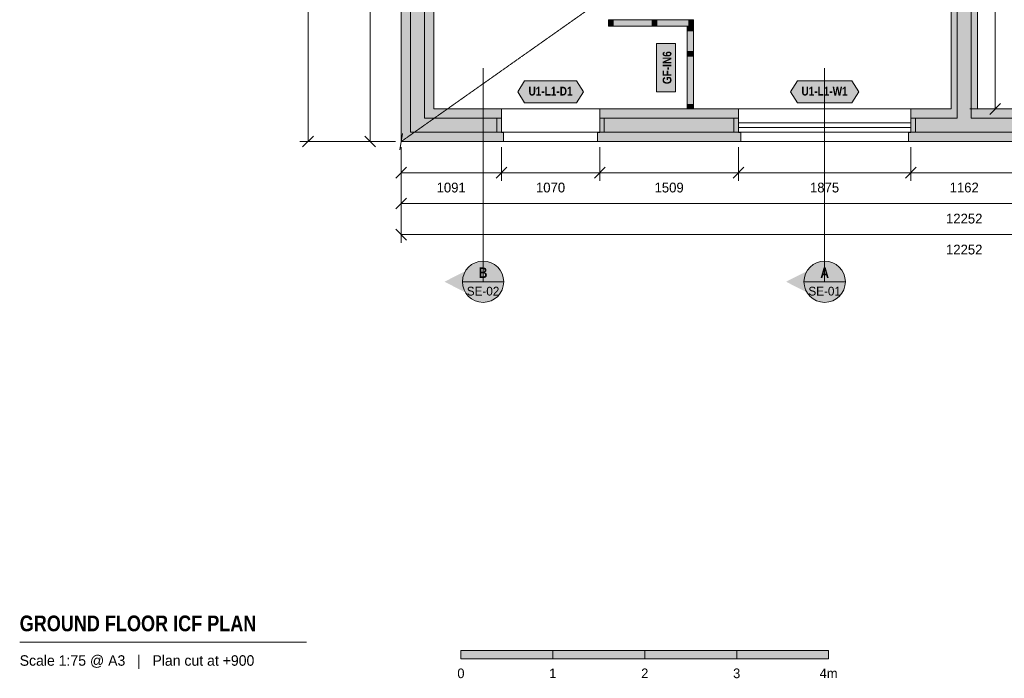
# Model space of a CAD drawing. Header units: millimetres. Extents: x -4149 to 16626, y -5842 to 13682.
# Tile 1 of 4: x -4149 to 6562, y -5842 to 1328. Entities that reach past the tile are written whole.
import ezdxf
from ezdxf.enums import TextEntityAlignment as Align

# ---------------------------------------------------------------- set-up
doc = ezdxf.new("R2010")
doc.units = ezdxf.units.MM
doc.linetypes.add('DASHED', pattern=[1.524, 1.27, -0.254])
for name, color, linetype in [('FILL-C_B2B2B5', 7, 'Continuous'), ('FILL-EPS', 7, 'Continuous'), ('FILL-INK', 7, 'Continuous'), ('FILL-RED', 7, 'Continuous'), ('FILL-TEAL_DK', 7, 'Continuous'), ('FILL-TIMBER', 7, 'Continuous'), ('FILL-WHITE', 7, 'Continuous'), ('LINE-C_85297A', 7, 'Continuous'), ('LINE-C_85297A-DASH', 7, 'DASHED'), ('LINE-INK', 7, 'Continuous'), ('LINE-INK-DASH', 7, 'DASHED'), ('LINE-RED', 7, 'Continuous'), ('LINE-RED-DASH', 7, 'DASHED'), ('LINE-STEEL_GREY', 7, 'Continuous'), ('LINE-STEEL_GREY-DASH', 7, 'DASHED'), ('LINE-TEAL_DK', 7, 'Continuous'), ('LINE-TIMBER_DK', 7, 'Continuous'), ('TEXT-INK', 7, 'Continuous'), ('TEXT-RED', 7, 'Continuous'), ('TEXT-STEEL_GREY', 7, 'Continuous'), ('TEXT-TEAL_DK', 7, 'Continuous')]:
    doc.layers.add(name, color=color, linetype=linetype)
doc.styles.add('OpenSansCondensed-Bold', font='OpenSansCondensed-Bold.ttf')

msp = doc.modelspace()

# ---------------------------------------------------------------- hatches: boundary and pattern name
at = {"layer": 'FILL-C_B2B2B5', "true_color": 0xb2b2b5}
h = msp.add_hatch(color=256, dxfattribs=at)
h.dxf.hatch_style = 1
h.paths.add_polyline_path([(4128, 8398), (254, 8398), (254, 254), (1091, 254), (1091, 102), (102, 102), (102, 8551), (4128, 8551)])
h = msp.add_hatch(color=256, dxfattribs=at)
h.dxf.hatch_style = 1
h.paths.add_polyline_path([(5199, 8551), (7053, 8551), (7053, 8398), (6202, 8398), (6202, 254), (6707, 254), (6707, 102), (5546, 102), (5546, 254), (6050, 254), (6050, 8398), (5199, 8398)])
h = msp.add_hatch(color=256, dxfattribs=at)
h.dxf.hatch_style = 1
h.paths.add_polyline_path([(2162, 254), (3670, 254), (3670, 102), (2162, 102)])
at = {"layer": 'FILL-EPS', "true_color": 0xccffff}
h = msp.add_hatch(color=256, dxfattribs=at)
h.dxf.hatch_style = 1
h.paths.add_polyline_path([(0, 8652), (4153, 8652), (4153, 8552), (4128, 8552), (4128, 8551), (102, 8551), (102, 102), (1091, 102), (1091, 101), (1116, 101), (1116, 0), (0, 0)])
h = msp.add_hatch(color=256, dxfattribs=at)
h.dxf.hatch_style = 1
h.paths.add_polyline_path([(4128, 8297), (356, 8297), (356, 356), (1091, 356), (1091, 254), (254, 254), (254, 8398), (4128, 8398)])
h = msp.add_hatch(color=256, dxfattribs=at)
h.dxf.hatch_style = 1
h.paths.add_polyline_path([(5199, 8297), (5199, 8398), (6050, 8398), (6050, 254), (5546, 254), (5546, 356), (5983, 356), (5983, 8297)])
h = msp.add_hatch(color=256, dxfattribs=at)
h.dxf.hatch_style = 1
h.paths.add_polyline_path([(7053, 8297), (6269, 8297), (6269, 356), (6707, 356), (6707, 254), (6202, 254), (6202, 8398), (7053, 8398)])
h = msp.add_hatch(color=256, dxfattribs=at)
h.dxf.hatch_style = 1
h.paths.add_polyline_path([(2162, 356), (3670, 356), (3670, 254), (2162, 254)])
h = msp.add_hatch(color=256, dxfattribs=at)
h.dxf.hatch_style = 1
h.paths.add_polyline_path([(3695, 101), (3695, 0), (2136, 0), (2136, 101), (2162, 101), (2162, 102), (3670, 102), (3670, 101)])
h = msp.add_hatch(color=256, dxfattribs=at)
h.dxf.hatch_style = 1
h.paths.add_polyline_path([(6707, 101), (6732, 101), (6732, 0), (5520, 0), (5520, 101), (5546, 101), (5546, 102), (6707, 102)])
at = {"layer": 'FILL-INK', "true_color": 0x14141a}
h = msp.add_hatch(color=256, dxfattribs=at)
h.dxf.hatch_style = 1
h.paths.add_polyline_path([(651, -5630), (1651, -5630), (1651, -5540), (651, -5540)])
h = msp.add_hatch(color=256, dxfattribs=at)
h.dxf.hatch_style = 1
h.paths.add_polyline_path([(2651, -5630), (3651, -5630), (3651, -5540), (2651, -5540)])
at = {"layer": 'FILL-RED', "true_color": 0xb81a1f}
h = msp.add_hatch(color=256, dxfattribs=at)
h.dxf.hatch_style = 1
h.paths.add_polyline_path([(472, -1525), (892, -1739), (892, -1311)])
h = msp.add_hatch(color=256, dxfattribs=at)
h.dxf.hatch_style = 1
h.paths.add_polyline_path([(4188, -1525), (4608, -1739), (4608, -1311)])
at = {"layer": 'FILL-TEAL_DK', "true_color": 0x006b5c}
h = msp.add_hatch(color=256, dxfattribs=at)
h.dxf.hatch_style = 1
h.paths.add_polyline_path([(1041, 102), (1041, 102), (1041, 254), (1041, 254), (1041, 254), (1041, 254), (1091, 254), (1091, 254), (1091, 254), (1091, 254), (1091, 102), (1091, 102), (1091, 102), (1091, 102), (1041, 102), (1041, 102)])
h = msp.add_hatch(color=256, dxfattribs=at)
h.dxf.hatch_style = 1
h.paths.add_polyline_path([(2161, 254), (2211, 254), (2211, 102), (2161, 102)])
h = msp.add_hatch(color=256, dxfattribs=at)
h.dxf.hatch_style = 1
h.paths.add_polyline_path([(3620, 254), (3670, 254), (3670, 102), (3620, 102)])
h = msp.add_hatch(color=256, dxfattribs=at)
h.dxf.hatch_style = 1
h.paths.add_polyline_path([(5545, 254), (5595, 254), (5595, 102), (5545, 102)])
at = {"layer": 'FILL-TIMBER', "true_color": 0xeddbb8}
h = msp.add_hatch(color=256, dxfattribs=at)
h.dxf.hatch_style = 1
h.paths.add_polyline_path([(2308, 1256), (2277, 1256), (2258, 1256), (2258, 1283), (2258, 1326), (2289, 1326), (2308, 1326), (2308, 1300)])
h = msp.add_hatch(color=256, dxfattribs=at)
h.dxf.hatch_style = 1
h.paths.add_polyline_path([(2781, 1256), (2750, 1256), (2731, 1256), (2731, 1283), (2731, 1326), (2761, 1326), (2781, 1326), (2781, 1300)])
h = msp.add_hatch(color=256, dxfattribs=at)
h.dxf.hatch_style = 1
h.paths.add_polyline_path([(3182, 1256), (3151, 1256), (3132, 1256), (3132, 1283), (3132, 1326), (3163, 1326), (3182, 1326), (3182, 1300)])
h = msp.add_hatch(color=256, dxfattribs=at)
h.dxf.hatch_style = 1
h.paths.add_polyline_path([(3182, 1254), (3182, 1224), (3182, 1205), (3155, 1205), (3112, 1205), (3112, 1235), (3112, 1254), (3139, 1254)])
h = msp.add_hatch(color=256, dxfattribs=at)
h.dxf.hatch_style = 1
h.paths.add_polyline_path([(3182, 981), (3182, 950), (3182, 931), (3155, 931), (3112, 931), (3112, 961), (3112, 981), (3139, 981)])
h = msp.add_hatch(color=256, dxfattribs=at)
h.dxf.hatch_style = 1
h.paths.add_polyline_path([(3182, 406), (3182, 375), (3182, 356), (3155, 356), (3112, 356), (3112, 387), (3112, 406), (3139, 406)])
at = {"layer": 'FILL-WHITE', "true_color": 0xfaf5e8}
h = msp.add_hatch(color=256, dxfattribs=at)
h.dxf.hatch_style = 1
h.paths.add_polyline_path([(2258, 1256), (2258, 1283), (2258, 1326), (2289, 1326), (2308, 1326), (2731, 1326), (2761, 1326), (2781, 1326), (3132, 1326), (3163, 1326), (3182, 1326), (3182, 1300), (3182, 1256), (3151, 1256), (3132, 1256), (2781, 1256), (2750, 1256), (2731, 1256), (2308, 1256), (2277, 1256)])
h = msp.add_hatch(color=256, dxfattribs=at)
h.dxf.hatch_style = 1
h.paths.add_polyline_path([(3182, 356), (3155, 356), (3112, 356), (3112, 387), (3112, 406), (3112, 931), (3112, 961), (3112, 981), (3112, 1205), (3112, 1235), (3112, 1254), (3139, 1254), (3182, 1254), (3182, 1224), (3182, 1205), (3182, 981), (3182, 950), (3182, 931), (3182, 406), (3182, 375)])
at = {"layer": 'FILL-WHITE', "true_color": 0xffffff}
h = msp.add_hatch(color=256, dxfattribs=at)
h.dxf.hatch_style = 1
h.paths.add_polyline_path([(2986, 543), (2986, 1067), (2779, 1067), (2779, 543)])
h = msp.add_hatch(color=256, dxfattribs=at)
h.dxf.hatch_style = 1
h.paths.add_polyline_path([(1269, 543), (1344, 663), (1908, 663), (1983, 543), (1908, 423), (1344, 423)])
h = msp.add_hatch(color=256, dxfattribs=at)
h.dxf.hatch_style = 1
h.paths.add_polyline_path([(4237, 543), (4312, 663), (4903, 663), (4978, 543), (4903, 423), (4312, 423)])
h = msp.add_hatch(color=256, dxfattribs=at)
h.dxf.hatch_style = 1
h.paths.add_polyline_path([(1117, -1525), (1109, -1467), (1087, -1412), (1051, -1366), (1004, -1330), (950, -1308), (892, -1300), (834, -1308), (779, -1330), (733, -1366), (697, -1412), (675, -1467), (667, -1525), (675, -1583), (697, -1637), (733, -1684), (779, -1720), (834, -1742), (892, -1750), (950, -1742), (1004, -1720), (1051, -1684), (1087, -1637), (1109, -1583)])
h = msp.add_hatch(color=256, dxfattribs=at)
h.dxf.hatch_style = 1
h.paths.add_polyline_path([(4833, -1525), (4825, -1467), (4803, -1412), (4767, -1366), (4721, -1330), (4666, -1308), (4608, -1300), (4550, -1308), (4496, -1330), (4449, -1366), (4413, -1412), (4391, -1467), (4383, -1525), (4391, -1583), (4413, -1637), (4449, -1684), (4496, -1720), (4550, -1742), (4608, -1750), (4666, -1742), (4721, -1720), (4767, -1684), (4803, -1637), (4825, -1583)])
h = msp.add_hatch(color=256, dxfattribs=at)
h.dxf.hatch_style = 1
h.paths.add_polyline_path([(1651, -5630), (2651, -5630), (2651, -5540), (1651, -5540)])
h = msp.add_hatch(color=256, dxfattribs=at)
h.dxf.hatch_style = 1
h.paths.add_polyline_path([(3651, -5630), (4651, -5630), (4651, -5540), (3651, -5540)])

# ---------------------------------------------------------------- linework, layer by layer
at = {"layer": 'LINE-C_85297A', "lineweight": 5}
msp.add_line((-15, -89), (15, 89), dxfattribs=at)
at = {"layer": 'LINE-C_85297A-DASH', "lineweight": 5}
msp.add_line((0, 0), (12252, 8652), dxfattribs=at)
at = {"layer": 'LINE-INK', "lineweight": 5}
for p, q in [((-1012, 8652), (-1012, 0)), ((-338, 0), (-338, 8652)), ((6464, 356), (6464, 8297)), ((3670, 356), (5545, 356)), ((6186, 356), (6554, 356)), ((6405, 297), (6522, 414)), ((3670, 203), (5545, 203)), ((3670, 153), (5545, 153)), ((-60, 0), (-1103, 0)), ((-954, 58), (-1071, -58)), ((-60, 0), (-428, 0)), ((-279, -58), (-396, 58)), ((3670, 0), (5545, 0)), ((0, -60), (0, -428)), ((0, -60), (0, -765)), ((0, -60), (0, -1103)), ((1091, -60), (1091, -428)), ((2161, -60), (2161, -428)), ((3670, -60), (3670, -428)), ((5545, -60), (5545, -428)), ((58, -279), (-58, -396)), ((1149, -279), (1033, -396)), ((2219, -279), (2103, -396)), ((3728, -279), (3612, -396)), ((5603, -279), (5487, -396)), ((12252, -338), (0, -338)), ((58, -617), (-58, -733)), ((12252, -675), (0, -675)), ((-58, -954), (58, -1071)), ((0, -1012), (12252, -1012)), ((-4149, -5450), (-1027, -5450))]:
    msp.add_line(p, q, dxfattribs=at)
for points in [[(0, 0), (0, 8652), (4153, 8652), (4153, 8552), (4128, 8552), (4128, 8297), (356, 8297), (356, 356), (1091, 356), (1091, 101), (1116, 101), (1116, 0)], [(5983, 8297), (5199, 8297), (5199, 8552), (5174, 8552), (5174, 8652), (7078, 8652), (7078, 8552), (7053, 8552), (7053, 8297), (6269, 8297), (6269, 356), (6707, 356), (6707, 101), (6732, 101), (6732, 0), (5520, 0), (5520, 101), (5546, 101), (5546, 356), (5983, 356)], [(2258, 1256), (2258, 1283), (2258, 1326), (2289, 1326), (2308, 1326), (2731, 1326), (2761, 1326), (2781, 1326), (3132, 1326), (3163, 1326), (3182, 1326), (3182, 1300), (3182, 1256), (3151, 1256), (3132, 1256), (2781, 1256), (2750, 1256), (2731, 1256), (2308, 1256), (2277, 1256)], [(3182, 356), (3155, 356), (3112, 356), (3112, 387), (3112, 406), (3112, 931), (3112, 961), (3112, 981), (3112, 1205), (3112, 1235), (3112, 1254), (3139, 1254), (3182, 1254), (3182, 1224), (3182, 1205), (3182, 981), (3182, 950), (3182, 931), (3182, 406), (3182, 375)], [(2986, 543), (2986, 1067), (2779, 1067), (2779, 543)], [(3670, 101), (3695, 101), (3695, 0), (2136, 0), (2136, 101), (2162, 101), (2162, 356), (3670, 356)], [(651, -5630), (1651, -5630), (1651, -5540), (651, -5540)], [(1651, -5630), (2651, -5630), (2651, -5540), (1651, -5540)], [(2651, -5630), (3651, -5630), (3651, -5540), (2651, -5540)], [(3651, -5630), (4651, -5630), (4651, -5540), (3651, -5540)]]:
    msp.add_lwpolyline(points, close=True, dxfattribs=at)
at = {"layer": 'LINE-INK-DASH', "lineweight": 5}
for p, q in [((1091, 356), (2161, 356)), ((1091, 0), (2161, 0))]:
    msp.add_line(p, q, dxfattribs=at)
at = {"layer": 'LINE-RED', "lineweight": 5}
for p, q in [((667, -1525), (1117, -1525)), ((4383, -1525), (4833, -1525))]:
    msp.add_line(p, q, dxfattribs=at)
for centre in [(892, -1525), (4608, -1525)]:
    msp.add_circle(centre, 225, dxfattribs=at)
at = {"layer": 'LINE-RED-DASH', "lineweight": 5}
for p, q in [((892, -1525), (892, 800)), ((4608, -1525), (4608, 800))]:
    msp.add_line(p, q, dxfattribs=at)
at = {"layer": 'LINE-STEEL_GREY', "lineweight": 5}
for points in [[(4128, 8398), (254, 8398), (254, 254), (1091, 254), (1091, 102), (102, 102), (102, 8551), (4128, 8551)], [(5199, 8551), (7053, 8551), (7053, 8398), (6202, 8398), (6202, 254), (6707, 254), (6707, 102), (5546, 102), (5546, 254), (6050, 254), (6050, 8398), (5199, 8398)], [(2162, 254), (3670, 254), (3670, 102), (2162, 102)]]:
    msp.add_lwpolyline(points, close=True, dxfattribs=at)
at = {"layer": 'LINE-STEEL_GREY-DASH', "lineweight": 5}
for points in [[(12252, 8652), (12252, 8652), (12252, 0), (12253, 0), (12253, 0), (12252, 0), (0, 0), (0, 8652)], [(12151, 8551), (102, 8551), (102, 102), (12151, 102)]]:
    msp.add_lwpolyline(points, close=True, dxfattribs=at)
at = {"layer": 'LINE-TEAL_DK', "lineweight": 5}
for points in [[(1269, 543), (1344, 663), (1908, 663), (1983, 543), (1908, 423), (1344, 423)], [(4237, 543), (4312, 663), (4903, 663), (4978, 543), (4903, 423), (4312, 423)], [(1041, 102), (1041, 102), (1041, 254), (1041, 254), (1041, 254), (1041, 254), (1091, 254), (1091, 254), (1091, 254), (1091, 254), (1091, 102), (1091, 102), (1091, 102), (1091, 102), (1041, 102), (1041, 102)], [(2161, 254), (2211, 254), (2211, 102), (2161, 102)], [(3620, 254), (3670, 254), (3670, 102), (3620, 102)], [(5545, 254), (5595, 254), (5595, 102), (5545, 102)]]:
    msp.add_lwpolyline(points, close=True, dxfattribs=at)
at = {"layer": 'LINE-TIMBER_DK', "lineweight": 5}
for points in [[(2308, 1256), (2277, 1256), (2258, 1256), (2258, 1283), (2258, 1326), (2289, 1326), (2308, 1326), (2308, 1300)], [(2781, 1256), (2750, 1256), (2731, 1256), (2731, 1283), (2731, 1326), (2761, 1326), (2781, 1326), (2781, 1300)], [(3182, 1256), (3151, 1256), (3132, 1256), (3132, 1283), (3132, 1326), (3163, 1326), (3182, 1326), (3182, 1300)], [(3182, 1254), (3182, 1224), (3182, 1205), (3155, 1205), (3112, 1205), (3112, 1235), (3112, 1254), (3139, 1254)], [(3182, 981), (3182, 950), (3182, 931), (3155, 931), (3112, 931), (3112, 961), (3112, 981), (3139, 981)], [(3182, 406), (3182, 375), (3182, 356), (3155, 356), (3112, 356), (3112, 387), (3112, 406), (3139, 406)]]:
    msp.add_lwpolyline(points, close=True, dxfattribs=at)

# ---------------------------------------------------------------- texts
at = {"layer": 'TEXT-INK', "style": 'OpenSansCondensed-Bold'}
msp.add_text('GF-IN6', height=95.2, rotation=90, dxfattribs=at).set_placement((2941, 805), align=Align.CENTER)
at = {"layer": 'TEXT-INK'}
for s, height, p in [('1091', 106.7, (545, -553)), ('1070', 106.7, (1626, -553)), ('1509', 106.7, (2916, -553)), ('1875', 106.7, (4607, -553)), ('1162', 106.7, (6126, -553)), ('12252', 106.7, (6126, -891)), ('12252', 106.7, (6126, -1228)), ('0', 105, (651, -5840)), ('1', 105, (1651, -5840)), ('2', 105, (2651, -5840)), ('3', 105, (3651, -5840)), ('4m', 104.8, (4651, -5840))]:
    msp.add_text(s, height=height, dxfattribs=at).set_placement(p, align=Align.CENTER)
at = {"layer": 'TEXT-INK', "style": 'OpenSansCondensed-Bold'}
msp.add_text('GROUND FLOOR ICF PLAN', height=171.45, dxfattribs=at).set_placement((-4149, -5330))
at = {"layer": 'TEXT-RED', "style": 'OpenSansCondensed-Bold'}
for s, p in [('B', (892, -1484)), ('A', (4608, -1484))]:
    msp.add_text(s, height=114, dxfattribs=at).set_placement(p, align=Align.CENTER)
at = {"layer": 'TEXT-RED'}
for s, p in [('SE-02', (892, -1675)), ('SE-01', (4608, -1675))]:
    msp.add_text(s, height=95.2, dxfattribs=at).set_placement(p, align=Align.CENTER)
at = {"layer": 'TEXT-STEEL_GREY'}
msp.add_text('Scale 1:75 @ A3   |   Plan cut at +900', height=114.3, dxfattribs=at).set_placement((-4149, -5705))
at = {"layer": 'TEXT-TEAL_DK', "style": 'OpenSansCondensed-Bold'}
for s, p in [('U1-L1-D1', (1626, 502)), ('U1-L1-W1', (4607, 502))]:
    msp.add_text(s, height=95.2, dxfattribs=at).set_placement(p, align=Align.CENTER)

doc.saveas('drawing.dxf')
